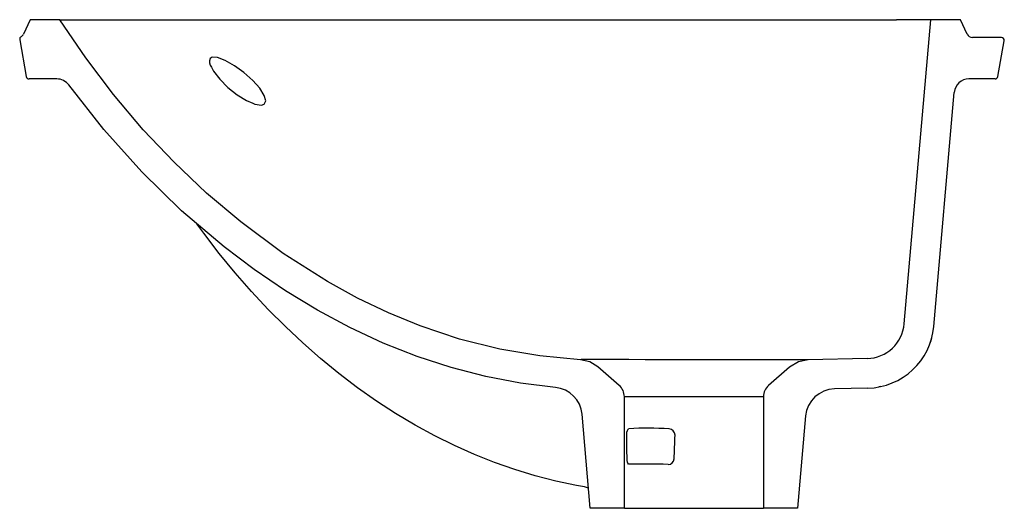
# Model space of a CAD drawing. Header units: millimetres. Extents: x 3961.663 to 3961.995, y 1744.072 to 1744.237.
import ezdxf

# ---------------------------------------------------------------- set-up
doc = ezdxf.new("R2010")
doc.units = ezdxf.units.MM
doc.layers.add('SANINDUSA', color=3, linetype='Continuous')

msp = doc.modelspace()

# ---------------------------------------------------------------- linework, layer by layer
at = {"layer": 'SANINDUSA'}
for p, q in [((3961.666396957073, 1744.237419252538), (3961.664133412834, 1744.232574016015)), ((3961.676414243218, 1744.237419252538), (3961.666396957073, 1744.237419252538)), ((3961.676414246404, 1744.237419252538), (3961.958902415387, 1744.237419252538)), ((3961.970483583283, 1744.237419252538), (3961.958903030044, 1744.237419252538)), ((3961.961500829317, 1744.134745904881), (3961.970483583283, 1744.237419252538)), ((3961.980483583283, 1744.237419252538), (3961.970483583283, 1744.237419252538)), ((3961.98274295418, 1744.232574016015), (3961.980483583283, 1744.237419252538)), ((3961.994291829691, 1744.231419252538), (3961.984555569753, 1744.231419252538)), ((3961.662823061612, 1744.230640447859), (3961.665008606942, 1744.218245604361)), ((3961.993160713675, 1744.218245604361), (3961.995276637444, 1744.230245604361)), ((3961.675332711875, 1744.217419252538), (3961.665993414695, 1744.217419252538)), ((3961.992175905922, 1744.217419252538), (3961.983353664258, 1744.217419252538)), ((3961.971462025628, 1744.133865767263), (3961.978372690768, 1744.212855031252)), ((3961.929083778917, 1744.122508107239), (3961.928619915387, 1744.122513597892)), ((3961.948984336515, 1744.122989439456), (3961.929083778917, 1744.122508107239)), ((3961.865263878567, 1744.113914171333), (3961.858060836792, 1744.120175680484)), ((3961.922771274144, 1744.120058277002), (3961.915703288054, 1744.113914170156)), ((3961.94923948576, 1744.112992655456), (3961.937934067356, 1744.112721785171)), ((3961.953602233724, 1744.113567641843), (3961.952892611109, 1744.11342119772)), ((3961.866983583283, 1744.072419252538), (3961.866983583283, 1744.110140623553)), ((3961.913983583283, 1744.110140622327), (3961.913983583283, 1744.072419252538)), ((3961.855483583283, 1744.072419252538), (3961.852706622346, 1744.104160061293)), ((3961.928211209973, 1744.103596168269), (3961.925483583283, 1744.072419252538)), ((3961.866983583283, 1744.072419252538), (3961.855483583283, 1744.072419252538)), ((3961.866983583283, 1744.072419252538), (3961.913983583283, 1744.072419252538)), ((3961.925483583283, 1744.072419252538), (3961.913983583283, 1744.072419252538))]:
    msp.add_line(p, q, dxfattribs=at)
at = {"layer": 'SANINDUSA', "flags": 128}
for points in [[(3961.85212599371, 1744.122609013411), (3961.83847104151, 1744.123898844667), (3961.824944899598, 1744.12614880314), (3961.81133665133, 1744.129542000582), (3961.798033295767, 1744.133986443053), (3961.787337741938, 1744.138388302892), (3961.776903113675, 1744.143401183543), (3961.766761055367, 1744.148966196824), (3961.751735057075, 1744.158510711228), (3961.737439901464, 1744.16912214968), (3961.725900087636, 1744.178883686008), (3961.71492071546, 1744.189289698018), (3961.704540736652, 1744.200278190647), (3961.69450446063, 1744.212143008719), (3961.685118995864, 1744.224543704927), (3961.676415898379, 1744.237419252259)], [(3961.741580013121, 1744.209188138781), (3961.742241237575, 1744.208905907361), (3961.744407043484, 1744.208585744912), (3961.745314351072, 1744.208853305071), (3961.745911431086, 1744.209982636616), (3961.745414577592, 1744.211851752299), (3961.743880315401, 1744.214246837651), (3961.741489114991, 1744.216903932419), (3961.7385180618, 1744.219537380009), (3961.735309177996, 1744.22186271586), (3961.732229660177, 1744.223622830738), (3961.729626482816, 1744.22461623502), (3961.727785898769, 1744.224721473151), (3961.727124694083, 1744.224333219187), (3961.727124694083, 1744.224333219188)], [(3961.727545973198, 1744.221373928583), (3961.728271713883, 1744.219987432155), (3961.730368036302, 1744.217312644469), (3961.733135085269, 1744.214565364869), (3961.736268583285, 1744.212068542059), (3961.739421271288, 1744.210109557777), (3961.741580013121, 1744.209188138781)], [(3961.843700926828, 1744.113243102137), (3961.831910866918, 1744.114724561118), (3961.820234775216, 1744.116925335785), (3961.808541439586, 1744.119924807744), (3961.797062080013, 1744.123662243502), (3961.785551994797, 1744.128216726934), (3961.774320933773, 1744.133449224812), (3961.763407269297, 1744.139296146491), (3961.752529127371, 1744.145896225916), (3961.741997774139, 1744.153052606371), (3961.731837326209, 1744.160714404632), (3961.717500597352, 1744.172906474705), (3961.704023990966, 1744.186044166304), (3961.691225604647, 1744.200308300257), (3961.679381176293, 1744.215375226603)], [(3961.853514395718, 1744.0797053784), (3961.850775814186, 1744.080161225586), (3961.843825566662, 1744.081633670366), (3961.836897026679, 1744.083418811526), (3961.830018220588, 1744.085508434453), (3961.82316246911, 1744.087910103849), (3961.816364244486, 1744.090614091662), (3961.809623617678, 1744.093620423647), (3961.802939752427, 1744.09692960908), (3961.796308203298, 1744.100544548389), (3961.789751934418, 1744.104457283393), (3961.783292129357, 1744.108653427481), (3961.776897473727, 1744.113152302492), (3961.770598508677, 1744.1179350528), (3961.764431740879, 1744.122974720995), (3961.758426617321, 1744.128244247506), (3961.752536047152, 1744.133778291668), (3961.746752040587, 1744.139587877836), (3961.741104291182, 1744.145645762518), (3961.735591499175, 1744.151953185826), (3961.73021245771, 1744.158511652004), (3961.724960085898, 1744.165335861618), (3961.72265989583, 1744.168518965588)], [(3961.970751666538, 1744.129929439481), (3961.970487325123, 1744.128975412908), (3961.970082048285, 1744.127850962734)], [(3961.916435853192, 1744.122549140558), (3961.911200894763, 1744.122557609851), (3961.905538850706, 1744.12256566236), (3961.899280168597, 1744.122573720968), (3961.894947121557, 1744.122579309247), (3961.890498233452, 1744.122585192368), (3961.886389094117, 1744.122590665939), (3961.880121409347, 1744.122599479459), (3961.87397596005, 1744.122608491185), (3961.868503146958, 1744.122616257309), (3961.863502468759, 1744.122622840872), (3961.859402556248, 1744.122626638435), (3961.856064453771, 1744.122627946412), (3961.85375590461, 1744.122625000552), (3961.852417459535, 1744.122616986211), (3961.85212599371, 1744.122609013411)], [(3961.858060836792, 1744.120175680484), (3961.855301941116, 1744.121877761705), (3961.85212599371, 1744.122609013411)], [(3961.929083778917, 1744.122508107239), (3961.925752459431, 1744.121848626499), (3961.922771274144, 1744.120058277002)], [(3961.866983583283, 1744.110140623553), (3961.86706801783, 1744.110141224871), (3961.867720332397, 1744.110141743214), (3961.869046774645, 1744.110140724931), (3961.870935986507, 1744.110141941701), (3961.873442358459, 1744.110140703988), (3961.876355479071, 1744.110141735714), (3961.879759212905, 1744.110141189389), (3961.883367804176, 1744.110141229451), (3961.887285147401, 1744.110141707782), (3961.890483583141, 1744.110140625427), (3961.895171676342, 1744.110141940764), (3961.898918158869, 1744.110140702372), (3961.902529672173, 1744.110141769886), (3961.905703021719, 1744.110141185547), (3961.908529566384, 1744.110141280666), (3961.910772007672, 1744.110141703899), (3961.912494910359, 1744.110140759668), (3961.913553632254, 1744.110141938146), (3961.913978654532, 1744.110140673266), (3961.913983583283, 1744.110140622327)], [(3961.867818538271, 1744.097153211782), (3961.867820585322, 1744.097406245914), (3961.867877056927, 1744.098107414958), (3961.868016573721, 1744.09873492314), (3961.86822290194, 1744.099146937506), (3961.868479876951, 1744.099305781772)], [(3961.868576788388, 1744.08727669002), (3961.868360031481, 1744.087349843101), (3961.868161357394, 1744.087621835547), (3961.868022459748, 1744.088031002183), (3961.86793537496, 1744.088548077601), (3961.867901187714, 1744.089140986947)]]:
    msp.add_lwpolyline(points, dxfattribs=at)
at = {"layer": 'SANINDUSA'}
for centre, radius, start, end in [((3961.663808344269, 1744.230814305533), 0.001000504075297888, 119.730606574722, 190.0070923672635), ((3961.662320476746, 1744.233421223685), 0.002001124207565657, 299.7072715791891, 334.9527285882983), ((3961.984555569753, 1744.233419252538), 0.00200000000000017, 205.0000000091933, 270), ((3961.994291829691, 1744.230419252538), 0.0009999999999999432, 349.9999999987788, 90), ((3961.729999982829, 1744.223232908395), 0.003078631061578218, 159.0592328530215, 217.1449303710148), ((3961.665993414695, 1744.218419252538), 0.0009999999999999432, 190.0000000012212, 270), ((3961.992175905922, 1744.218419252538), 0.001000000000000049, 270, 349.9999999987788), ((3961.675333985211, 1744.212390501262), 0.005028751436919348, 36.40805857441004, 90.01450907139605), ((3961.983353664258, 1744.212419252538), 0.005, 90, 175.0000000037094), ((3961.948666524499, 1744.135868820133), 0.01288333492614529, 271.4138964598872, 354.9997365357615), ((3961.948674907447, 1744.135859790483), 0.02287419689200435, 271.4143248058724, 354.9996552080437), ((3961.912725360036, 1740.762216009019), 3.360335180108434, 89.72898706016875, 89.93673379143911), ((3961.842744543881, 1744.103288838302), 0.01000010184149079, 4.998025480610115, 84.51199738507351), ((3961.861983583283, 1744.110140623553), 0.005000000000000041, 7.016477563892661e-15, 48.99999788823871), ((3961.918983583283, 1744.110140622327), 0.005000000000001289, 131.0000012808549, 180), ((3961.938173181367, 1744.102724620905), 0.01000002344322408, 91.37014974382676, 175.0000696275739), ((3961.874640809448, 1743.983430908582), 0.116038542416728, 86.32301628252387, 93.04348434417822), ((3961.881985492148, 1744.097113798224), 0.002119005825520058, 359.2444703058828, 87.37535288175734), ((3961.881855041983, 1744.089166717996), 0.001957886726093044, 268.3426555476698, 357.4101673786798), ((3961.874313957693, 1743.914942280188), 0.1724298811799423, 87.51224885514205, 91.90672443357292), ((3961.853411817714, 1744.077358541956), 0.002278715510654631, 49.20868698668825, 87.66716330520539)]:
    msp.add_arc(centre, radius, start, end, dxfattribs=at)
at = {"layer": 'SANINDUSA', "extrusion": (0, 0, -1)}
for major_axis, ratio, start_param, end_param in [((-0.01641173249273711, 0.7015880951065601), 0.02397386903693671, 5.205138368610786, 5.218142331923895), ((0.01671588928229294, 0.7015880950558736), 0.02354306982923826, 5.203915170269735, 5.216910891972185)]:
    msp.add_ellipse((3961.890483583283, 1743.757601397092), major_axis=major_axis, ratio=ratio, start_param=start_param, end_param=end_param, dxfattribs=at)

doc.saveas('drawing.dxf')
